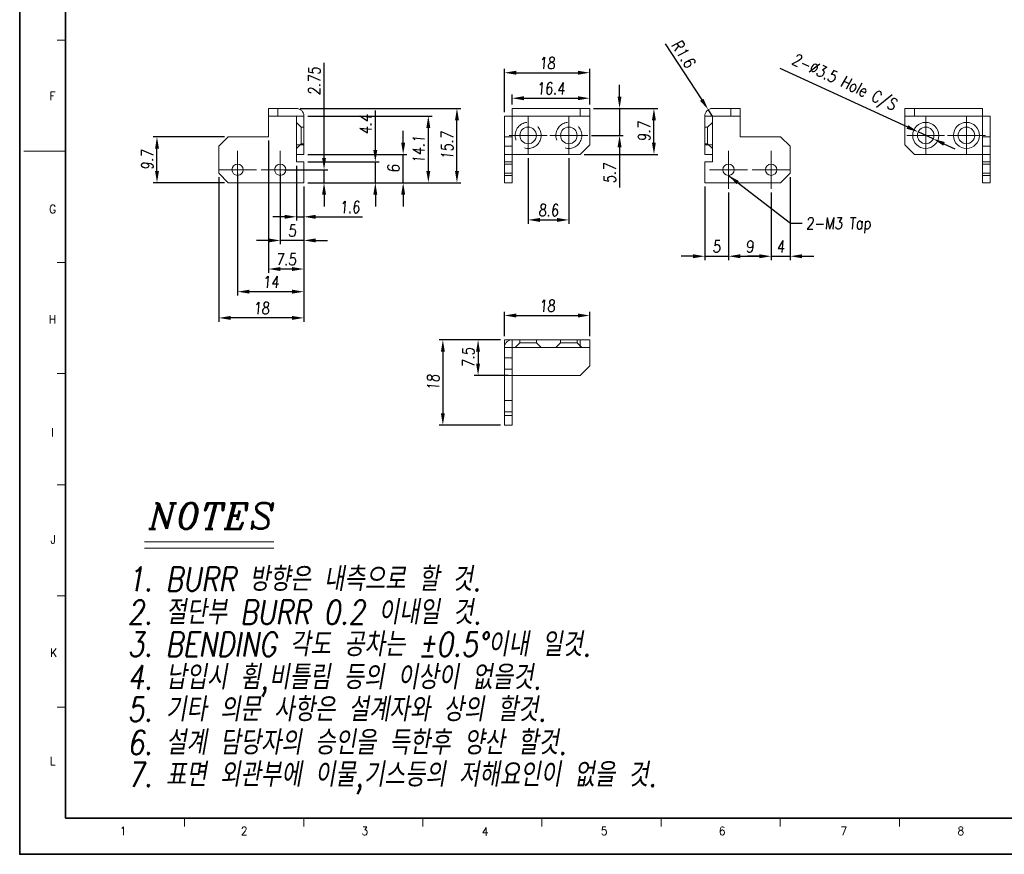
# Model space of a CAD drawing. Header units: millimetres. Extents: x 4497 to 11741, y 5958 to 12619.
# Tile 50 of 256: x 4520 to 4728, y 6954 to 7130. Entities that reach past the tile are written whole.
import ezdxf
from ezdxf.enums import TextEntityAlignment as Align

# ---------------------------------------------------------------- set-up
doc = ezdxf.new("R2010")
doc.units = ezdxf.units.MM
doc.header["$LTSCALE"] = 0.8
doc.header["$PDMODE"] = 3
doc.header["$PDSIZE"] = 0.3125
doc.linetypes.add('CENTER', pattern=[50.8, 31.75, -6.35, 6.35, -6.35])
doc.linetypes.add('HIDDEN', pattern=[9.525, 6.35, -3.175])
doc.layers.get('0').update_dxf_attribs({"linetype": 'CONTINUOUS', "lineweight": 0})
doc.layers.get('Defpoints').update_dxf_attribs({"linetype": 'CONTINUOUS', "lineweight": 0})
for name, color, linetype, lineweight in [('1', 2, 'CENTER', 0), ('2', 3, 'CONTINUOUS', 0), ('3', 5, 'HIDDEN', 0), ('P', 1, 'CONTINUOUS', 0)]:
    doc.layers.add(name, color=color, linetype=linetype, lineweight=lineweight)
doc.styles.add('A', font='ITALIC', dxfattribs={"height": 3})
doc.styles.add('linetech', font='romans.shx', dxfattribs={"width": 0.8, "oblique": 10, "bigfont": 'whgtxt.shx'})
doc.styles.get("Standard").update_dxf_attribs({"font": 'romans.shx', "width": 0.8, "oblique": 5, "bigfont": 'whgtxt.shx'})
doc.dimstyles.get("Standard").update_dxf_attribs({"dimtxt": 2.5, "dimasz": 2.5, "dimexe": 0.8, "dimexo": 0.8, "dimgap": 0.8, "dimtad": 1, "dimdsep": 46, "dimtxsty": 'Standard', "dimcen": 0, "dimclrd": 3, "dimclre": 3, "dimclrt": 3, "dimazin": 0, "dimtp": 0.001, "dimtm": 0.001, "dimtfac": 1, "dimtmove": 0, "dimatfit": 3, "dimfxl": 0, "dimtolj": 1, "dimarcsym": 0})

# ---------------------------------------------------------------- blocks, each defined once
blk = doc.blocks.new('*D122')
at = {"layer": '2', "color": 3, "lineweight": -2}
for p, q in [((4680.23, 7120.02), (4707.15, 7107.63)), ((4712.6, 7105.12), (4709.42, 7106.58)), ((4714.87, 7104.07), (4717.14, 7103.02))]:
    blk.add_line(p, q, dxfattribs=at)
at = {"layer": '2', "color": 3}
for points in [[(4707.32, 7108.01), (4706.98, 7107.25), (4709.42, 7106.58)], [(4715.04, 7104.45), (4714.7, 7103.69), (4712.6, 7105.12)]]:
    blk.add_solid(points, dxfattribs=at)
at = {"layer": 'Defpoints', "color": 0}
for p in [(4709.42, 7106.58), (4712.6, 7105.12)]:
    blk.add_point(p, dxfattribs=at)
at = {"layer": '2', "color": 3, "insert": (4693.69, 7116.8), "char_height": 2.5, "attachment_point": 5, "rotation": 335.2688}
blk.add_mtext('\\A1;2-∅3.5 Hole C/S', dxfattribs=at)
blk = doc.blocks.new('*D301')
at = {"layer": '2', "color": 3, "lineweight": -2}
for p, q in [((4578.14, 7099.45), (4578.14, 7087.86)), ((4579.74, 7095.05), (4579.74, 7087.86)), ((4575.64, 7088.66), (4573.14, 7088.66)), ((4578.14, 7088.66), (4579.74, 7088.66)), ((4582.24, 7088.66), (4592.13, 7088.66))]:
    blk.add_line(p, q, dxfattribs=at)
at = {"layer": '2', "color": 3}
for points in [[(4575.64, 7089.08), (4575.64, 7088.24), (4578.14, 7088.66)], [(4582.24, 7089.08), (4582.24, 7088.24), (4579.74, 7088.66)]]:
    blk.add_solid(points, dxfattribs=at)
at = {"layer": 'Defpoints', "color": 0}
for p in [(4578.14, 7100.25), (4579.74, 7095.85), (4578.14, 7088.66)]:
    blk.add_point(p, dxfattribs=at)
at = {"layer": '2', "color": 3, "insert": (4589.42, 7090.71), "char_height": 2.5, "attachment_point": 5}
blk.add_mtext('\\A1;1.6', dxfattribs=at)
blk = doc.blocks.new('*D302')
at = {"layer": '2', "color": 3, "lineweight": -2}
for p, q in [((4574.74, 7097.8), (4574.74, 7082.87)), ((4579.74, 7095.05), (4579.74, 7082.87)), ((4572.24, 7083.67), (4569.74, 7083.67)), ((4579.74, 7083.67), (4574.74, 7083.67)), ((4582.24, 7083.67), (4584.74, 7083.67))]:
    blk.add_line(p, q, dxfattribs=at)
at = {"layer": '2', "color": 3}
for points in [[(4572.24, 7084.09), (4572.24, 7083.25), (4574.74, 7083.67)], [(4582.24, 7084.09), (4582.24, 7083.25), (4579.74, 7083.67)]]:
    blk.add_solid(points, dxfattribs=at)
at = {"layer": 'Defpoints', "color": 0}
for p in [(4574.74, 7098.6), (4579.74, 7095.85), (4574.74, 7083.67)]:
    blk.add_point(p, dxfattribs=at)
at = {"layer": '2', "color": 3, "insert": (4577.24, 7085.72), "char_height": 2.5, "attachment_point": 5}
blk.add_mtext('\\A1;5', dxfattribs=at)
blk = doc.blocks.new('*D303')
at = {"layer": '2', "color": 3, "lineweight": -2}
for p, q in [((4572.24, 7104.75), (4572.24, 7076.83)), ((4579.74, 7095.05), (4579.74, 7076.83)), ((4577.24, 7077.63), (4574.74, 7077.63))]:
    blk.add_line(p, q, dxfattribs=at)
at = {"layer": '2', "color": 3}
for points in [[(4574.74, 7078.04), (4574.74, 7077.21), (4572.24, 7077.63)], [(4577.24, 7078.04), (4577.24, 7077.21), (4579.74, 7077.63)]]:
    blk.add_solid(points, dxfattribs=at)
at = {"layer": 'Defpoints', "color": 0}
for p in [(4572.24, 7105.55), (4579.74, 7095.85), (4572.24, 7077.63)]:
    blk.add_point(p, dxfattribs=at)
at = {"layer": '2', "color": 3, "insert": (4575.99, 7079.68), "char_height": 2.5, "attachment_point": 5}
blk.add_mtext('\\A1;7.5', dxfattribs=at)
blk = doc.blocks.new('*D304')
at = {"layer": '2', "color": 3, "lineweight": -2}
for p, q in [((4565.74, 7097.8), (4565.74, 7072.04)), ((4579.74, 7095.05), (4579.74, 7072.04)), ((4577.24, 7072.84), (4568.24, 7072.84))]:
    blk.add_line(p, q, dxfattribs=at)
at = {"layer": '2', "color": 3}
for points in [[(4568.24, 7073.26), (4568.24, 7072.43), (4565.74, 7072.84)], [(4577.24, 7073.26), (4577.24, 7072.43), (4579.74, 7072.84)]]:
    blk.add_solid(points, dxfattribs=at)
at = {"layer": 'Defpoints', "color": 0}
for p in [(4565.74, 7098.6), (4579.74, 7095.85), (4565.74, 7072.84)]:
    blk.add_point(p, dxfattribs=at)
at = {"layer": '2', "color": 3, "insert": (4572.74, 7074.89), "char_height": 2.5, "attachment_point": 5}
blk.add_mtext('\\A1;14', dxfattribs=at)
blk = doc.blocks.new('*D305')
at = {"layer": '2', "color": 3, "lineweight": -2}
for p, q in [((4561.74, 7097.05), (4561.74, 7066.5)), ((4579.74, 7095.05), (4579.74, 7066.5)), ((4577.24, 7067.3), (4564.24, 7067.3))]:
    blk.add_line(p, q, dxfattribs=at)
at = {"layer": '2', "color": 3}
for points in [[(4564.24, 7067.72), (4564.24, 7066.89), (4561.74, 7067.3)], [(4577.24, 7067.72), (4577.24, 7066.89), (4579.74, 7067.3)]]:
    blk.add_solid(points, dxfattribs=at)
at = {"layer": 'Defpoints', "color": 0}
for p in [(4561.74, 7097.85), (4579.74, 7095.85), (4561.74, 7067.3)]:
    blk.add_point(p, dxfattribs=at)
at = {"layer": '2', "color": 3, "insert": (4570.74, 7069.35), "char_height": 2.5, "attachment_point": 5}
blk.add_mtext('\\A1;18', dxfattribs=at)
blk = doc.blocks.new('*D306')
at = {"layer": '2', "color": 3, "lineweight": -2}
for p, q in [((4583.98, 7101.1), (4583.98, 7121.21)), ((4575.54, 7098.6), (4584.78, 7098.6)), ((4583.98, 7095.85), (4583.98, 7098.6)), ((4580.54, 7095.85), (4584.78, 7095.85)), ((4583.98, 7093.35), (4583.98, 7090.85))]:
    blk.add_line(p, q, dxfattribs=at)
at = {"layer": '2', "color": 3}
for points in [[(4583.57, 7101.1), (4584.4, 7101.1), (4583.98, 7098.6)], [(4583.57, 7093.35), (4584.4, 7093.35), (4583.98, 7095.85)]]:
    blk.add_solid(points, dxfattribs=at)
at = {"layer": 'Defpoints', "color": 0}
for p in [(4574.74, 7098.6), (4583.98, 7098.6), (4579.74, 7095.85)]:
    blk.add_point(p, dxfattribs=at)
at = {"layer": '2', "color": 3, "insert": (4581.93, 7117.32), "char_height": 2.5, "attachment_point": 5, "rotation": 90}
blk.add_mtext('\\A1;2.75', dxfattribs=at)
blk = doc.blocks.new('*D307')
at = {"layer": '2', "color": 3, "lineweight": -2}
for p, q in [((4594.81, 7102.75), (4594.81, 7111.13)), ((4580.54, 7100.25), (4595.61, 7100.25)), ((4594.81, 7095.85), (4594.81, 7100.25)), ((4580.54, 7095.85), (4595.61, 7095.85)), ((4594.81, 7093.35), (4594.81, 7090.85))]:
    blk.add_line(p, q, dxfattribs=at)
at = {"layer": '2', "color": 3}
for points in [[(4594.39, 7102.75), (4595.22, 7102.75), (4594.81, 7100.25)], [(4594.39, 7093.35), (4595.22, 7093.35), (4594.81, 7095.85)]]:
    blk.add_solid(points, dxfattribs=at)
at = {"layer": 'Defpoints', "color": 0}
for p in [(4579.74, 7100.25), (4594.81, 7100.25), (4579.74, 7095.85)]:
    blk.add_point(p, dxfattribs=at)
at = {"layer": '2', "color": 3, "insert": (4592.76, 7108.19), "char_height": 2.5, "attachment_point": 5, "rotation": 90}
blk.add_mtext('\\A1;4.4', dxfattribs=at)
blk = doc.blocks.new('*D308')
at = {"layer": '2', "color": 3, "lineweight": -2}
for p, q in [((4600.69, 7104.35), (4600.69, 7106.85)), ((4580.54, 7101.85), (4601.49, 7101.85)), ((4600.69, 7095.85), (4600.69, 7101.85)), ((4580.54, 7095.85), (4601.49, 7095.85)), ((4600.69, 7093.35), (4600.69, 7090.85))]:
    blk.add_line(p, q, dxfattribs=at)
at = {"layer": '2', "color": 3}
for points in [[(4600.27, 7104.35), (4601.11, 7104.35), (4600.69, 7101.85)], [(4600.27, 7093.35), (4601.11, 7093.35), (4600.69, 7095.85)]]:
    blk.add_solid(points, dxfattribs=at)
at = {"layer": 'Defpoints', "color": 0}
for p in [(4579.74, 7101.85), (4600.69, 7101.85), (4579.74, 7095.85)]:
    blk.add_point(p, dxfattribs=at)
at = {"layer": '2', "color": 3, "insert": (4598.64, 7098.85), "char_height": 2.5, "attachment_point": 5, "rotation": 90}
blk.add_mtext('\\A1;6', dxfattribs=at)
blk = doc.blocks.new('*D309')
at = {"layer": '2', "color": 3, "lineweight": -2}
for p, q in [((4580.54, 7109.95), (4606.8, 7109.95)), ((4606, 7098.35), (4606, 7107.45)), ((4580.54, 7095.85), (4606.8, 7095.85))]:
    blk.add_line(p, q, dxfattribs=at)
at = {"layer": '2', "color": 3}
for points in [[(4605.58, 7107.45), (4606.41, 7107.45), (4606, 7109.95)], [(4605.58, 7098.35), (4606.41, 7098.35), (4606, 7095.85)]]:
    blk.add_solid(points, dxfattribs=at)
at = {"layer": 'Defpoints', "color": 0}
for p in [(4579.74, 7109.95), (4606, 7109.95), (4579.74, 7095.85)]:
    blk.add_point(p, dxfattribs=at)
at = {"layer": '2', "color": 3, "insert": (4603.95, 7102.9), "char_height": 2.5, "attachment_point": 5, "rotation": 90}
blk.add_mtext('\\A1;14.1', dxfattribs=at)
blk = doc.blocks.new('*D310')
at = {"layer": '2', "color": 3, "lineweight": -2}
for p, q in [((4578.94, 7111.55), (4612.84, 7111.55)), ((4612.04, 7098.35), (4612.04, 7109.05)), ((4580.54, 7095.85), (4612.84, 7095.85))]:
    blk.add_line(p, q, dxfattribs=at)
at = {"layer": '2', "color": 3}
for points in [[(4611.63, 7109.05), (4612.46, 7109.05), (4612.04, 7111.55)], [(4611.63, 7098.35), (4612.46, 7098.35), (4612.04, 7095.85)]]:
    blk.add_solid(points, dxfattribs=at)
at = {"layer": 'Defpoints', "color": 0}
for p in [(4578.14, 7111.55), (4612.04, 7111.55), (4579.74, 7095.85)]:
    blk.add_point(p, dxfattribs=at)
at = {"layer": '2', "color": 3, "insert": (4609.99, 7103.7), "char_height": 2.5, "attachment_point": 5, "rotation": 90}
blk.add_mtext('\\A1;15.7', dxfattribs=at)
blk = doc.blocks.new('*D311')
at = {"layer": '2', "color": 3, "lineweight": -2}
for p, q in [((4562.94, 7105.55), (4547.91, 7105.55)), ((4548.71, 7098.35), (4548.71, 7103.05)), ((4562.94, 7095.85), (4547.91, 7095.85))]:
    blk.add_line(p, q, dxfattribs=at)
at = {"layer": '2', "color": 3}
for points in [[(4548.3, 7103.05), (4549.13, 7103.05), (4548.71, 7105.55)], [(4548.3, 7098.35), (4549.13, 7098.35), (4548.71, 7095.85)]]:
    blk.add_solid(points, dxfattribs=at)
at = {"layer": 'Defpoints', "color": 0}
for p in [(4548.71, 7105.55), (4563.74, 7105.55), (4563.74, 7095.85)]:
    blk.add_point(p, dxfattribs=at)
at = {"layer": '2', "color": 3, "insert": (4546.66, 7100.7), "char_height": 2.5, "attachment_point": 5, "rotation": 90}
blk.add_mtext('\\A1;9.7', dxfattribs=at)
blk = doc.blocks.new('X')
at = {"layer": '1'}
for p, q in [((5251.84, 13719.59), (5251.84, 13727.59)), ((5247.84, 13723.59), (5255.84, 13723.59))]:
    blk.add_line(p, q, dxfattribs=at)
blk = doc.blocks.new('*D312')
at = {"layer": '2', "color": 3, "lineweight": -2}
for p, q in [((4621.27, 7062.67), (4608.27, 7062.67)), ((4609.07, 7060.17), (4609.07, 7047.17)), ((4621.27, 7044.67), (4608.27, 7044.67))]:
    blk.add_line(p, q, dxfattribs=at)
at = {"layer": '2', "color": 3}
for points in [[(4608.65, 7060.17), (4609.49, 7060.17), (4609.07, 7062.67)], [(4608.65, 7047.17), (4609.49, 7047.17), (4609.07, 7044.67)]]:
    blk.add_solid(points, dxfattribs=at)
at = {"layer": 'Defpoints', "color": 0}
for p in [(4622.07, 7062.67), (4609.07, 7044.67), (4622.07, 7044.67)]:
    blk.add_point(p, dxfattribs=at)
at = {"layer": '2', "color": 3, "insert": (4607.02, 7053.67), "char_height": 2.5, "attachment_point": 5, "rotation": 90}
blk.add_mtext('\\A1;18', dxfattribs=at)
blk = doc.blocks.new('*D313')
at = {"layer": '2', "color": 3, "lineweight": -2}
for p, q in [((4621.27, 7062.67), (4615.7, 7062.67)), ((4616.5, 7060.17), (4616.5, 7057.67)), ((4622.87, 7055.17), (4615.7, 7055.17))]:
    blk.add_line(p, q, dxfattribs=at)
at = {"layer": '2', "color": 3}
for points in [[(4616.08, 7060.17), (4616.91, 7060.17), (4616.5, 7062.67)], [(4616.08, 7057.67), (4616.91, 7057.67), (4616.5, 7055.17)]]:
    blk.add_solid(points, dxfattribs=at)
at = {"layer": 'Defpoints', "color": 0}
for p in [(4622.07, 7062.67), (4616.5, 7055.17), (4623.67, 7055.17)]:
    blk.add_point(p, dxfattribs=at)
at = {"layer": '2', "color": 3, "insert": (4614.45, 7058.92), "char_height": 2.5, "attachment_point": 5, "rotation": 90}
blk.add_mtext('\\A1;7.5', dxfattribs=at)
blk = doc.blocks.new('*D314')
at = {"layer": '2', "color": 3, "lineweight": -2}
for p, q in [((4622.07, 7063.47), (4622.07, 7068.61)), ((4640.07, 7063.47), (4640.07, 7068.61)), ((4624.57, 7067.81), (4637.57, 7067.81))]:
    blk.add_line(p, q, dxfattribs=at)
at = {"layer": '2', "color": 3}
for points in [[(4624.57, 7068.23), (4624.57, 7067.39), (4622.07, 7067.81)], [(4637.57, 7068.23), (4637.57, 7067.39), (4640.07, 7067.81)]]:
    blk.add_solid(points, dxfattribs=at)
at = {"layer": 'Defpoints', "color": 0}
for p in [(4640.07, 7067.81), (4622.07, 7062.67), (4640.07, 7062.67)]:
    blk.add_point(p, dxfattribs=at)
at = {"layer": '2', "color": 3, "insert": (4631.07, 7069.86), "char_height": 2.5, "attachment_point": 5}
blk.add_mtext('\\A1;18', dxfattribs=at)
blk = doc.blocks.new('*D315')
at = {"layer": '2', "color": 3, "lineweight": -2}
for p, q in [((4646.37, 7114.05), (4646.37, 7116.55)), ((4640.87, 7111.55), (4647.17, 7111.55)), ((4646.37, 7111.55), (4646.37, 7105.85)), ((4640.47, 7105.85), (4647.17, 7105.85)), ((4646.37, 7103.35), (4646.37, 7094.88))]:
    blk.add_line(p, q, dxfattribs=at)
at = {"layer": '2', "color": 3}
for points in [[(4645.96, 7114.05), (4646.79, 7114.05), (4646.37, 7111.55)], [(4645.96, 7103.35), (4646.79, 7103.35), (4646.37, 7105.85)]]:
    blk.add_solid(points, dxfattribs=at)
at = {"layer": 'Defpoints', "color": 0}
for p in [(4640.07, 7111.55), (4639.67, 7105.85), (4646.37, 7105.85)]:
    blk.add_point(p, dxfattribs=at)
at = {"layer": '2', "color": 3, "insert": (4644.32, 7097.86), "char_height": 2.5, "attachment_point": 5, "rotation": 90}
blk.add_mtext('\\A1;5.7', dxfattribs=at)
blk = doc.blocks.new('*D316')
at = {"layer": '2', "color": 3, "lineweight": -2}
for p, q in [((4640.87, 7111.55), (4654.43, 7111.55)), ((4653.63, 7104.35), (4653.63, 7109.05)), ((4638.87, 7101.85), (4654.43, 7101.85))]:
    blk.add_line(p, q, dxfattribs=at)
at = {"layer": '2', "color": 3}
for points in [[(4653.21, 7109.05), (4654.04, 7109.05), (4653.63, 7111.55)], [(4653.21, 7104.35), (4654.04, 7104.35), (4653.63, 7101.85)]]:
    blk.add_solid(points, dxfattribs=at)
at = {"layer": 'Defpoints', "color": 0}
for p in [(4640.07, 7111.55), (4653.63, 7111.55), (4638.07, 7101.85)]:
    blk.add_point(p, dxfattribs=at)
at = {"layer": '2', "color": 3, "insert": (4651.58, 7106.7), "char_height": 2.5, "attachment_point": 5, "rotation": 90}
blk.add_mtext('\\A1;9.7', dxfattribs=at)
blk = doc.blocks.new('*D317')
at = {"layer": '2', "color": 3, "lineweight": -2}
for p, q in [((4622.07, 7110.75), (4622.07, 7119.89)), ((4624.57, 7119.09), (4637.57, 7119.09)), ((4640.07, 7112.35), (4640.07, 7119.89))]:
    blk.add_line(p, q, dxfattribs=at)
at = {"layer": '2', "color": 3}
for points in [[(4624.57, 7119.51), (4624.57, 7118.67), (4622.07, 7119.09)], [(4637.57, 7119.51), (4637.57, 7118.67), (4640.07, 7119.09)]]:
    blk.add_solid(points, dxfattribs=at)
at = {"layer": 'Defpoints', "color": 0}
for p in [(4640.07, 7119.09), (4622.07, 7109.95), (4640.07, 7111.55)]:
    blk.add_point(p, dxfattribs=at)
at = {"layer": '2', "color": 3, "insert": (4631.07, 7121.14), "char_height": 2.5, "attachment_point": 5}
blk.add_mtext('\\A1;18', dxfattribs=at)
blk = doc.blocks.new('*D318')
at = {"layer": '2', "color": 3, "lineweight": -2}
for p, q in [((4623.67, 7112.35), (4623.67, 7114.51)), ((4640.07, 7112.35), (4640.07, 7114.51)), ((4626.17, 7113.71), (4637.57, 7113.71))]:
    blk.add_line(p, q, dxfattribs=at)
at = {"layer": '2', "color": 3}
for points in [[(4626.17, 7114.12), (4626.17, 7113.29), (4623.67, 7113.71)], [(4637.57, 7114.12), (4637.57, 7113.29), (4640.07, 7113.71)]]:
    blk.add_solid(points, dxfattribs=at)
at = {"layer": 'Defpoints', "color": 0}
for p in [(4640.07, 7113.71), (4623.67, 7111.55), (4640.07, 7111.55)]:
    blk.add_point(p, dxfattribs=at)
at = {"layer": '2', "color": 3, "insert": (4631.87, 7115.76), "char_height": 2.5, "attachment_point": 5}
blk.add_mtext('\\A1;16.4', dxfattribs=at)
blk = doc.blocks.new('*D319')
at = {"layer": '2', "color": 3, "lineweight": -2}
for p, q in [((4627.07, 7101.05), (4627.07, 7087.2)), ((4635.67, 7101.05), (4635.67, 7087.2)), ((4629.57, 7088), (4633.17, 7088))]:
    blk.add_line(p, q, dxfattribs=at)
at = {"layer": '2', "color": 3}
for points in [[(4629.57, 7088.42), (4629.57, 7087.58), (4627.07, 7088)], [(4633.17, 7088.42), (4633.17, 7087.58), (4635.67, 7088)]]:
    blk.add_solid(points, dxfattribs=at)
at = {"layer": 'Defpoints', "color": 0}
for p in [(4627.07, 7101.85), (4635.67, 7101.85), (4635.67, 7088)]:
    blk.add_point(p, dxfattribs=at)
at = {"layer": '2', "color": 3, "insert": (4631.37, 7090.05), "char_height": 2.5, "attachment_point": 5}
blk.add_mtext('\\A1;8.6', dxfattribs=at)
blk = doc.blocks.new('*D320')
at = {"layer": '2', "color": 3, "lineweight": -2}
for p, q in [((4669.37, 7093.8), (4669.37, 7079.53)), ((4678.37, 7093.8), (4678.37, 7079.53)), ((4671.87, 7080.33), (4675.87, 7080.33))]:
    blk.add_line(p, q, dxfattribs=at)
at = {"layer": '2', "color": 3}
for points in [[(4671.87, 7080.74), (4671.87, 7079.91), (4669.37, 7080.33)], [(4675.87, 7080.74), (4675.87, 7079.91), (4678.37, 7080.33)]]:
    blk.add_solid(points, dxfattribs=at)
at = {"layer": 'Defpoints', "color": 0}
for p in [(4669.37, 7094.6), (4678.37, 7094.6), (4678.37, 7080.33)]:
    blk.add_point(p, dxfattribs=at)
at = {"layer": '2', "color": 3, "insert": (4673.87, 7082.38), "char_height": 2.5, "attachment_point": 5}
blk.add_mtext('\\A1;9', dxfattribs=at)
blk = doc.blocks.new('*D321')
at = {"layer": '2', "color": 3, "lineweight": -2}
for p, q in [((4664.37, 7095.05), (4664.37, 7079.53)), ((4669.37, 7093.8), (4669.37, 7079.53)), ((4661.87, 7080.33), (4659.37, 7080.33)), ((4664.37, 7080.33), (4669.37, 7080.33)), ((4671.87, 7080.33), (4674.37, 7080.33))]:
    blk.add_line(p, q, dxfattribs=at)
at = {"layer": '2', "color": 3}
for points in [[(4661.87, 7080.74), (4661.87, 7079.91), (4664.37, 7080.33)], [(4671.87, 7080.74), (4671.87, 7079.91), (4669.37, 7080.33)]]:
    blk.add_solid(points, dxfattribs=at)
at = {"layer": 'Defpoints', "color": 0}
for p in [(4664.37, 7095.85), (4669.37, 7094.6), (4669.37, 7080.33)]:
    blk.add_point(p, dxfattribs=at)
at = {"layer": '2', "color": 3, "insert": (4666.87, 7082.38), "char_height": 2.5, "attachment_point": 5}
blk.add_mtext('\\A1;5', dxfattribs=at)
blk = doc.blocks.new('*D322')
at = {"layer": '2', "color": 3, "lineweight": -2}
for p, q in [((4682.37, 7097.05), (4682.37, 7079.53)), ((4678.37, 7093.8), (4678.37, 7079.53)), ((4675.87, 7080.33), (4673.37, 7080.33)), ((4678.37, 7080.33), (4682.37, 7080.33)), ((4684.87, 7080.33), (4687.37, 7080.33))]:
    blk.add_line(p, q, dxfattribs=at)
at = {"layer": '2', "color": 3}
for points in [[(4675.87, 7080.74), (4675.87, 7079.91), (4678.37, 7080.33)], [(4684.87, 7080.74), (4684.87, 7079.91), (4682.37, 7080.33)]]:
    blk.add_solid(points, dxfattribs=at)
at = {"layer": 'Defpoints', "color": 0}
for p in [(4682.37, 7097.85), (4678.37, 7094.6), (4682.37, 7080.33)]:
    blk.add_point(p, dxfattribs=at)
at = {"layer": '2', "color": 3, "insert": (4680.37, 7082.38), "char_height": 2.5, "attachment_point": 5}
blk.add_mtext('\\A1;4', dxfattribs=at)
blk = doc.blocks.new('*D323')
at = {"layer": '2', "color": 3, "lineweight": -2}
for p, q in [((4656.02, 7125.22), (4663.73, 7113.38)), ((4665.97, 7109.95), (4665.1, 7111.29))]:
    blk.add_line(p, q, dxfattribs=at)
at = {"layer": '2', "color": 3}
blk.add_solid([(4664.08, 7113.61), (4663.38, 7113.16), (4665.1, 7111.29)], dxfattribs=at)
at = {"layer": 'Defpoints', "color": 0}
for p in [(4665.1, 7111.29), (4665.97, 7109.95)]:
    blk.add_point(p, dxfattribs=at)
at = {"layer": '2', "color": 3, "insert": (4659.87, 7123.07), "char_height": 2.5, "attachment_point": 5, "rotation": 303.087}
blk.add_mtext('\\A1;R1.6', dxfattribs=at)

msp = doc.modelspace()

# ---------------------------------------------------------------- linework, layer by layer
at = {"color": 7, "linetype": 'Continuous', "lineweight": 35}
for q in [(4529.378, 7243.394), (4931.827, 6961.61)]:
    msp.add_line((4529.378, 6961.61), q, dxfattribs=at)
at = {"color": 7, "linetype": 'Continuous'}
for p, q in [((4527.619, 7125.984), (4529.378, 7125.984)), ((4520.583, 7102.502), (4529.378, 7102.502)), ((4527.619, 7079.02), (4529.378, 7079.02)), ((4527.619, 7055.538), (4529.378, 7055.538)), ((4527.619, 7032.056), (4529.378, 7032.056)), ((4527.619, 7008.574), (4529.378, 7008.574)), ((4527.619, 6985.092), (4529.378, 6985.092)), ((4554.531, 6959.851), (4554.531, 6961.61)), ((4579.684, 6959.851), (4579.684, 6961.61)), ((4604.837, 6959.851), (4604.837, 6961.61)), ((4629.99, 6959.851), (4629.99, 6961.61)), ((4655.143, 6959.851), (4655.143, 6961.61)), ((4680.296, 6959.851), (4680.296, 6961.61)), ((4705.449, 6959.851), (4705.449, 6961.61))]:
    msp.add_line(p, q, dxfattribs=at)
at = {"linetype": 'Continuous'}
for p, q in [((4572.238, 7105.549), (4572.238, 7111.549)), ((4572.238, 7111.549), (4578.138, 7111.549)), ((4572.238, 7109.949), (4579.738, 7109.949)), ((4578.138, 7100.249), (4578.138, 7109.949)), ((4579.738, 7101.849), (4579.738, 7109.949)), ((4640.069, 7111.549), (4640.069, 7103.849)), ((4664.371, 7101.849), (4664.371, 7109.949)), ((4665.971, 7111.549), (4671.871, 7111.549)), ((4665.971, 7100.249), (4665.971, 7109.949)), ((4665.971, 7109.949), (4671.871, 7109.949)), ((4669.871, 7109.949), (4669.871, 7111.549)), ((4671.871, 7105.549), (4671.871, 7111.549)), ((4563.738, 7105.549), (4561.738, 7103.549)), ((4563.738, 7105.549), (4572.238, 7105.549)), ((4680.371, 7105.549), (4671.871, 7105.549)), ((4682.371, 7103.549), (4680.371, 7105.549)), ((4724.61, 7105.549), (4723.01, 7105.549)), ((4561.738, 7103.549), (4561.738, 7097.849)), ((4638.069, 7101.849), (4640.069, 7103.849)), ((4664.371, 7103.849), (4665.971, 7103.849)), ((4682.371, 7103.549), (4682.371, 7097.849)), ((4706.61, 7103.849), (4708.61, 7101.849)), ((4724.61, 7103.549), (4723.01, 7103.549)), ((4579.738, 7101.849), (4578.138, 7101.849)), ((4622.069, 7101.849), (4638.069, 7101.849)), ((4664.371, 7101.849), (4665.971, 7101.849)), ((4723.01, 7101.849), (4708.61, 7101.849)), ((4579.738, 7100.249), (4578.138, 7100.249)), ((4622.069, 7100.249), (4623.669, 7100.249)), ((4664.371, 7100.249), (4665.971, 7100.249)), ((4723.01, 7097.849), (4724.61, 7097.849)), ((4622.069, 7095.849), (4623.669, 7095.849)), ((4723.01, 7095.849), (4724.61, 7095.849)), ((4622.069, 7044.672), (4622.069, 7062.672)), ((4622.069, 7062.672), (4640.069, 7062.672)), ((4623.669, 7062.672), (4623.669, 7044.672)), ((4638.069, 7062.672), (4638.069, 7061.072)), ((4640.069, 7062.672), (4640.069, 7057.172)), ((4623.669, 7061.072), (4640.069, 7061.072)), ((4638.069, 7055.172), (4640.069, 7057.172)), ((4623.669, 7055.172), (4638.069, 7055.172)), ((4623.669, 7046.672), (4622.069, 7046.672)), ((4623.669, 7044.672), (4622.069, 7044.672))]:
    msp.add_line(p, q, dxfattribs=at)
at = {"color": 7, "linetype": 'Continuous', "lineweight": 35}
msp.add_lwpolyline([(4519.723, 7251.002), (4519.723, 6954.002), (4939.723, 6954.002), (4939.723, 7251.002)], close=True, dxfattribs=at)
at = {"linetype": 'Continuous'}
for centre, radius in [((4627.069, 7105.849), 1.75), ((4635.669, 7105.849), 1.75), ((4711.01, 7105.849), 2.75), ((4711.01, 7105.849), 1.75), ((4719.61, 7105.849), 2.75), ((4719.61, 7105.849), 1.75), ((4565.738, 7098.599), 1.2), ((4574.738, 7098.599), 1.2), ((4669.371, 7098.599), 1.2), ((4678.371, 7098.599), 1.2)]:
    msp.add_circle(centre, radius, dxfattribs=at)
for centre, start, end in [((4578.138, 7109.949), 0, 90), ((4665.971, 7109.949), 90, 180)]:
    msp.add_arc(centre, 1.6, start, end, dxfattribs=at)
at = {"layer": '2'}
for p, q in [((4546.039, 7020.007), (4573.349, 7020.007)), ((4546.039, 7018.643), (4573.349, 7018.643))]:
    msp.add_line(p, q, dxfattribs=at)
at = {"layer": '3'}
for p, q in [((4574.238, 7109.949), (4574.238, 7111.549)), ((4638.069, 7109.949), (4638.069, 7111.549)), ((4664.371, 7109.949), (4665.971, 7109.949)), ((4579.138, 7107.599), (4578.138, 7108.599)), ((4579.738, 7107.599), (4579.138, 7107.599)), ((4579.138, 7107.599), (4579.138, 7104.099)), ((4579.738, 7107.599), (4579.738, 7104.099)), ((4664.371, 7104.099), (4664.371, 7107.599)), ((4664.371, 7107.599), (4664.971, 7107.599)), ((4664.971, 7107.599), (4665.971, 7108.599)), ((4664.971, 7107.599), (4664.971, 7104.099)), ((4622.069, 7105.549), (4623.669, 7105.549)), ((4579.138, 7104.099), (4578.138, 7103.099)), ((4579.738, 7103.849), (4578.138, 7103.849)), ((4579.738, 7104.099), (4579.138, 7104.099)), ((4622.069, 7103.549), (4623.669, 7103.549)), ((4664.371, 7104.099), (4664.971, 7104.099)), ((4664.971, 7104.099), (4665.971, 7103.099)), ((4723.01, 7101.849), (4724.61, 7101.849)), ((4622.069, 7099.799), (4622.069, 7097.399)), ((4623.669, 7099.799), (4622.069, 7099.799)), ((4623.669, 7099.799), (4623.669, 7097.399)), ((4723.01, 7100.249), (4724.61, 7100.249)), ((4723.01, 7099.799), (4724.61, 7099.799)), ((4723.01, 7097.399), (4723.01, 7099.799)), ((4724.61, 7097.399), (4724.61, 7099.799)), ((4623.669, 7097.849), (4622.069, 7097.849)), ((4623.669, 7097.399), (4622.069, 7097.399)), ((4723.01, 7097.399), (4724.61, 7097.399)), ((4625.319, 7062.072), (4624.319, 7061.072)), ((4625.319, 7062.672), (4625.319, 7062.072)), ((4625.319, 7062.072), (4625.319, 7062.672)), ((4625.319, 7062.672), (4628.819, 7062.672)), ((4628.819, 7062.072), (4625.319, 7062.072)), ((4628.819, 7062.672), (4628.819, 7062.072)), ((4628.819, 7062.072), (4628.819, 7062.672)), ((4628.819, 7062.072), (4629.819, 7061.072)), ((4633.919, 7062.072), (4632.919, 7061.072)), ((4633.919, 7062.672), (4633.919, 7062.072)), ((4633.919, 7062.072), (4633.919, 7062.672)), ((4633.919, 7062.672), (4637.419, 7062.672)), ((4637.419, 7062.072), (4633.919, 7062.072)), ((4637.419, 7062.672), (4637.419, 7062.072)), ((4637.419, 7062.072), (4637.419, 7062.672)), ((4638.419, 7061.072), (4637.419, 7062.072)), ((4622.069, 7061.072), (4623.669, 7061.072)), ((4622.069, 7058.872), (4622.069, 7056.472)), ((4623.669, 7058.872), (4622.069, 7058.872)), ((4623.669, 7058.872), (4623.669, 7056.472)), ((4623.669, 7056.472), (4622.069, 7056.472)), ((4622.069, 7055.172), (4623.669, 7055.172)), ((4622.069, 7049.872), (4622.069, 7047.472)), ((4623.669, 7049.872), (4622.069, 7049.872)), ((4623.669, 7049.872), (4623.669, 7047.472)), ((4623.669, 7047.472), (4622.069, 7047.472))]:
    msp.add_line(p, q, dxfattribs=at)
for centre in [(4627.069, 7105.849), (4635.669, 7105.849)]:
    msp.add_circle(centre, 2.75, dxfattribs=at)
msp.add_arc((4623.669, 7061.072), 1.6, 90, 180, dxfattribs=at)
at = {"layer": 'P', "linetype": 'Continuous'}
for p, q in [((4622.069, 7095.849), (4622.069, 7109.949)), ((4622.069, 7109.949), (4640.069, 7109.949)), ((4623.669, 7095.849), (4623.669, 7111.549)), ((4623.669, 7111.549), (4640.069, 7111.549)), ((4706.61, 7103.849), (4706.61, 7111.549)), ((4706.61, 7111.549), (4723.01, 7111.549)), ((4724.61, 7109.949), (4706.61, 7109.949)), ((4708.61, 7109.949), (4708.61, 7111.549)), ((4723.01, 7095.849), (4723.01, 7111.549)), ((4724.61, 7109.949), (4724.61, 7095.849)), ((4579.738, 7100.249), (4579.738, 7095.849)), ((4664.371, 7100.249), (4664.371, 7095.849)), ((4561.738, 7097.849), (4563.738, 7095.849)), ((4680.371, 7095.849), (4682.371, 7097.849)), ((4579.738, 7095.849), (4563.738, 7095.849)), ((4664.371, 7095.849), (4680.371, 7095.849))]:
    msp.add_line(p, q, dxfattribs=at)

# ---------------------------------------------------------------- block references
for p in [(-624.77, -6617.744), (-616.17, -6617.744), (-540.829, -6617.744), (-532.229, -6617.744), (-686.1, -6624.994), (-677.1, -6624.994), (-582.467, -6624.994), (-573.467, -6624.994)]:
    msp.add_blockref('X', p)

# ---------------------------------------------------------------- texts
at = {"color": 7, "linetype": 'Continuous', "width": 0.933333}
for s, p in [('F', (4526.65, 7114.198)), ('G', (4526.65, 7090.292)), ('H', (4526.65, 7067.029)), ('I', (4526.65, 7043.122)), ('J', (4526.778, 7020.502)), ('K', (4526.907, 6996.596)), ('L', (4526.65, 6973.718)), ('1', (4541.559, 6958.937)), ('2', (4567.136, 6958.937)), ('3', (4592.584, 6958.937)), ('4', (4618.033, 6958.808)), ('5', (4643.095, 6958.937)), ('6', (4668.03, 6958.937)), ('7', (4693.735, 6958.937)), ('8', (4718.413, 6958.937))]:
    msp.add_text(s, height=1.759, dxfattribs=at).set_placement(p, align=Align.MIDDLE_CENTER)
at = {"layer": '2', "style": 'A'}
msp.add_text('NOTES', height=5.4559, dxfattribs=at).set_placement((4546.96, 7022.74))
at = {"layer": '2', "color": 3, "lineweight": 0, "style": 'linetech', "oblique": 10, "width": 0.8}
for s, p in [('1. BURR 방향은 내측으로 할 것.', (4542.497, 7009.597)), ('2. 절단부 BURR 0.2 이내일 것.', (4542.497, 7002.582)), ('3. BENDING 각도 공차는 %%p0.5%%D이내 일것.', (4542.497, 6995.8)), ('4. 납입시 휨,비틀림 등의 이상이 없을것.', (4542.497, 6988.856)), ('5. 기타 의문 사항은 설계자와 상의 할것.', (4542.497, 6982.075)), ('6. 설계 담당자의 승인을 득한후 양산 할것.', (4542.497, 6975.059)), ('7. 표면 외관부에 이물,기스등의 저해요인이 없을 것.', (4542.497, 6968.278))]:
    msp.add_text(s, height=5.09217, dxfattribs=at).set_placement(p)
at = {"layer": '2', "color": 3, "insert": (4685.73, 7088.542), "char_height": 2.5, "attachment_point": 1}
msp.add_mtext('2-M3 Tap', dxfattribs=at)

# ---------------------------------------------------------------- dimensions: what is measured, and where the dimension line sits
at = {"layer": '2'}
dim = msp.add_radius_dim(center=(4665.971, 7109.949), mpoint=(4665.098, 7111.289), dimstyle='Standard', override={"dimazin": 2}, dxfattribs=at)
dim.commit()
dim.dimension.update_dxf_attribs({"geometry": '*D323', "text_midpoint": (4658.149, 7121.954), "dimtype": 164})
dim = msp.add_diameter_dim_2p(p1=(4712.599, 7105.117), p2=(4709.42, 7106.581), text='2-<> Hole C/S', dimstyle='Standard', override={"dimazin": 2}, dxfattribs=at)
dim.commit()
dim.dimension.update_dxf_attribs({"geometry": '*D122', "text_midpoint": (4693.689, 7116.805)})
for base, p1, p2, picture, middle in [((4640.069, 7119.091), (4622.069, 7109.949), (4640.069, 7111.549), '*D317', (4631.069, 7121.141)), ((4640.069, 7113.707), (4623.669, 7111.549), (4640.069, 7111.549), '*D318', (4631.869, 7115.757)), ((4572.238, 7077.626), (4579.738, 7095.849), (4572.238, 7105.549), '*D303', (4575.988, 7079.676)), ((4635.669, 7087.999), (4627.069, 7101.849), (4635.669, 7101.849), '*D319', (4631.369, 7090.049)), ((4561.738, 7067.302), (4579.738, 7095.849), (4561.738, 7097.849), '*D305', (4570.738, 7069.352)), ((4565.738, 7072.842), (4579.738, 7095.849), (4565.738, 7098.599), '*D304', (4572.738, 7074.892)), ((4574.738, 7083.67), (4579.738, 7095.849), (4574.738, 7098.599), '*D302', (4577.238, 7085.72)), ((4682.371, 7080.328), (4678.371, 7094.599), (4682.371, 7097.849), '*D322', (4680.371, 7082.378)), ((4669.371, 7080.328), (4664.371, 7095.849), (4669.371, 7094.599), '*D321', (4666.871, 7082.378)), ((4678.371, 7080.328), (4669.371, 7094.599), (4678.371, 7094.599), '*D320', (4673.871, 7082.378)), ((4640.069, 7067.808), (4622.069, 7062.672), (4640.069, 7062.672), '*D314', (4631.069, 7069.858))]:
    dim = msp.add_linear_dim(base=base, p1=p1, p2=p2, dimstyle='Standard', override={"dimazin": 2}, dxfattribs=at)
    dim.commit()
    dim.dimension.update_dxf_attribs({"geometry": picture, "text_midpoint": middle})
dim = msp.add_linear_dim(base=(4583.982, 7098.599), p1=(4579.738, 7095.849), p2=(4574.738, 7098.599), angle=90, dimstyle='Standard', override={"dimazin": 2}, dxfattribs=at)
dim.commit()
dim.dimension.update_dxf_attribs({"geometry": '*D306', "text_midpoint": (4583.982, 7117.323), "dimtype": 160})
for base, p1, p2, picture, middle in [((4646.375, 7105.849), (4640.069, 7111.549), (4639.669, 7105.849), '*D315', (4644.325, 7097.865)), ((4612.042, 7111.549), (4579.738, 7095.849), (4578.138, 7111.549), '*D310', (4609.992, 7103.699)), ((4594.806, 7100.249), (4579.738, 7095.849), (4579.738, 7100.249), '*D307', (4592.756, 7108.192)), ((4605.996, 7109.949), (4579.738, 7095.849), (4579.738, 7109.949), '*D309', (4603.946, 7102.899)), ((4653.625, 7111.549), (4638.069, 7101.849), (4640.069, 7111.549), '*D316', (4651.575, 7106.699)), ((4548.712, 7105.549), (4563.738, 7095.849), (4563.738, 7105.549), '*D311', (4546.662, 7100.699)), ((4600.691, 7101.849), (4579.738, 7095.849), (4579.738, 7101.849), '*D308', (4598.641, 7098.849)), ((4609.069, 7044.672), (4622.069, 7062.672), (4622.069, 7044.672), '*D312', (4607.019, 7053.672)), ((4616.497, 7055.172), (4622.069, 7062.672), (4623.669, 7055.172), '*D313', (4614.447, 7058.922))]:
    dim = msp.add_linear_dim(base=base, p1=p1, p2=p2, angle=90, dimstyle='Standard', override={"dimazin": 2}, dxfattribs=at)
    dim.commit()
    dim.dimension.update_dxf_attribs({"geometry": picture, "text_midpoint": middle})
dim = msp.add_linear_dim(base=(4578.138, 7088.66), p1=(4579.738, 7095.849), p2=(4578.138, 7100.249), dimstyle='Standard', override={"dimazin": 2}, dxfattribs=at)
dim.commit()
dim.dimension.update_dxf_attribs({"geometry": '*D301', "text_midpoint": (4589.421, 7088.66), "dimtype": 160})

# ---------------------------------------------------------------- leaders
at = {"layer": '2', "annotation_type": 0, "has_hookline": 1, "hookline_direction": 0, "text_width": 14.518}
msp.add_leader([(4669.371, 7097.399), (4682.43, 7087.292), (4684.93, 7087.292)], dimstyle='Standard', override={"dimgap": 0.8, "dimtad": 0, "dimazin": 2}, dxfattribs=at)

doc.saveas('drawing.dxf')
